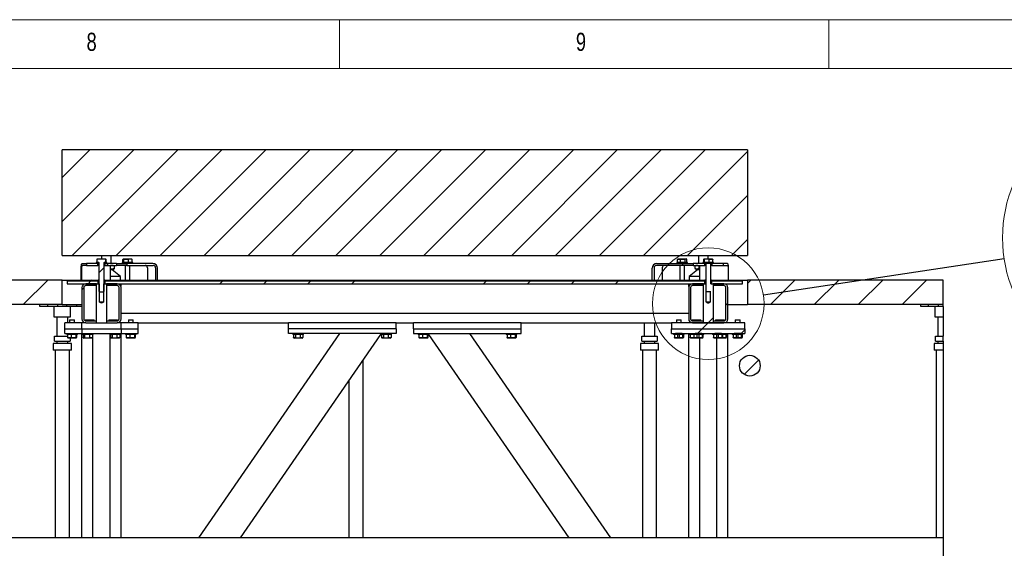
# Model space of a CAD drawing. Header units: millimetres. Extents: x 5 to 589, y 5 to 415.
# Tile 66 of 67: x 364 to 465, y 361 to 415. Entities that reach past the tile are written whole.
import ezdxf

# ---------------------------------------------------------------- set-up
doc = ezdxf.new("R2010")
doc.units = ezdxf.units.MM
doc.layers.add('NOTES', color=6, linetype='Continuous')
doc.layers.add('TRAIT-FINS', color=9, linetype='Continuous')
doc.layers.add('TRAIT-FORT', color=4, linetype='Continuous', lineweight=25)
doc.styles.add('SLDTEXTSTYLE0', font='TXT', dxfattribs={"width": 0.75})
doc.dimstyles.new('SLDDIMSTYLE2', dxfattribs={"dimtxt": 0.18, "dimasz": 2, "dimexe": 0, "dimexo": 0.0625, "dimgap": 0, "dimtad": 0, "dimtih": 1, "dimtoh": 1, "dimdec": 0, "dimrnd": 1e-09, "dimzin": 0, "dimdsep": 46, "dimtxsty": 'Standard', "dimblk1": 'NONE', "dimblk2": 'NONE', "dimsah": 1, "dimcen": 0.09, "dimadec": 0, "dimazin": 0, "dimtfac": 2, "dimtdec": 0, "dimtofl": 0, "dimtmove": 0, "dimatfit": 3, "dimldrblk": 'NONE', "dimfxl": 0, "dimfrac": 2, "dimtolj": 1, "dimtzin": 0, "dimarcsym": 0})

# ---------------------------------------------------------------- blocks, each defined once
blk = doc.blocks.new('SW_HATCH_0')
at = {"layer": 'TRAIT-FINS', "color": 0}
for p, q in [((31.36, 62.79), (28.53, 59.96)), ((35.85, 62.79), (28.53, 55.47)), ((40.34, 62.79), (29.55, 52)), ((44.83, 62.79), (34.04, 52)), ((49.32, 62.79), (38.53, 52)), ((53.81, 62.79), (43.02, 52)), ((58.3, 62.79), (47.51, 52)), ((62.79, 62.79), (52, 52)), ((67.28, 62.79), (56.49, 52)), ((71.77, 62.79), (60.98, 52)), ((76.26, 62.79), (65.47, 52)), ((80.75, 62.79), (69.96, 52)), ((85.24, 62.79), (74.45, 52)), ((89.73, 62.79), (78.94, 52)), ((94.22, 62.79), (83.43, 52)), ((98.53, 62.61), (87.92, 52)), ((98.53, 58.12), (92.41, 52)), ((98.53, 53.63), (96.9, 52)), ((32.78, 50.74), (32.28, 50.24)), ((33.24, 51.2), (33.04, 51)), ((27.05, 49.5), (24.55, 47)), ((31.46, 49.42), (31.16, 49.12)), ((31.54, 49.5), (31.46, 49.42)), ((44.93, 49.42), (44.63, 49.12)), ((45.01, 49.5), (44.93, 49.42)), ((49.42, 49.42), (49.12, 49.12)), ((49.5, 49.5), (49.42, 49.42)), ((53.92, 49.42), (53.62, 49.12)), ((53.99, 49.5), (53.92, 49.42)), ((58.41, 49.42), (58.11, 49.12)), ((58.48, 49.5), (58.41, 49.42)), ((71.88, 49.42), (71.58, 49.12)), ((71.95, 49.5), (71.88, 49.42)), ((76.37, 49.42), (76.07, 49.12)), ((76.44, 49.5), (76.37, 49.42)), ((80.86, 49.42), (80.56, 49.12)), ((80.93, 49.5), (80.86, 49.42)), ((85.35, 49.42), (85.05, 49.12)), ((85.42, 49.5), (85.35, 49.42)), ((98.89, 49.5), (98.53, 49.14)), ((103.38, 49.5), (100.88, 47)), ((107.87, 49.5), (105.37, 47)), ((112.36, 49.5), (109.86, 47)), ((116.85, 49.5), (114.35, 47)), ((30.73, 48.69), (30.53, 48.49)), ((31.16, 49.12), (30.96, 48.93)), ((96.53, 47.14), (96.33, 46.94)), ((95.03, 45.64), (94.52, 45.13)), ((93.92, 44.53), (93.42, 44.03)), ((94.52, 45.13), (93.92, 44.53)), ((98.28, 44.4), (97.91, 44.03)), ((93.42, 44.03), (93.32, 43.93)), ((97.59, 43.71), (97.48, 43.59)), ((97.87, 43.99), (97.81, 43.93)), ((99.68, 41.31), (98.22, 39.85))]:
    blk.add_line(p, q, dxfattribs=at)
blk = doc.blocks.new('_None')

msp = doc.modelspace()

# ---------------------------------------------------------------- linework, layer by layer
at = {"color": 7, "linetype": 'Continuous', "lineweight": 18}
for p, q in [((589, 415), (5, 415)), ((397, 415), (397, 410)), ((447, 410), (447, 415)), ((584, 410), (10, 410))]:
    msp.add_line(p, q, dxfattribs=at)
at = {"color": 7, "linetype": 'Continuous', "lineweight": 25}
for p, q in [((434.437, 388.037), (434.437, 387.247)), ((434.437, 387.247), (434.472, 387.212))]:
    msp.add_line(p, q, dxfattribs=at)
at = {"color": 7, "linetype": 'Continuous', "lineweight": 18}
for centre, radius in [((479.024, 392.722), 14.267), ((434.687, 385.993), 5.707)]:
    msp.add_circle(centre, radius, dxfattribs=at)
at = {"layer": 'TRAIT-FORT', "color": 4, "linetype": 'Continuous', "lineweight": 25}
for p, q in [((368.687, 390.912), (368.687, 401.699)), ((438.687, 401.699), (368.687, 401.699)), ((438.687, 401.699), (438.687, 390.912)), ((368.687, 390.912), (438.687, 390.912)), ((372.226, 390.53), (372.283, 390.562)), ((372.226, 390.53), (372.226, 390.212)), ((372.283, 390.562), (373.09, 390.562)), ((372.687, 390.912), (372.687, 390.562)), ((373.09, 390.562), (373.147, 390.53)), ((373.147, 390.212), (373.147, 390.53)), ((373.147, 390.53), (373.173, 390.512)), ((373.173, 390.212), (373.173, 390.512)), ((373.687, 390.112), (373.687, 390.912)), ((374.885, 390.212), (374.885, 390.512)), ((374.944, 390.562), (374.915, 390.545)), ((374.944, 390.562), (375.611, 390.562)), ((374.976, 390.212), (374.976, 390.512)), ((375.439, 390.212), (375.439, 390.512)), ((375.611, 390.562), (375.752, 390.562)), ((375.781, 390.545), (375.752, 390.562)), ((375.811, 390.212), (375.811, 390.512)), ((431.54, 390.512), (431.568, 390.53)), ((431.54, 390.212), (431.54, 390.512)), ((431.621, 390.562), (431.567, 390.531)), ((431.621, 390.562), (432.429, 390.562)), ((431.845, 390.212), (431.845, 390.512)), ((432.33, 390.212), (432.33, 390.512)), ((432.483, 390.531), (432.429, 390.562)), ((432.511, 390.212), (432.511, 390.512)), ((433.687, 390.912), (433.687, 390.112)), ((434.221, 390.212), (434.221, 390.512)), ((434.283, 390.562), (434.253, 390.545)), ((434.283, 390.562), (435.09, 390.562)), ((434.32, 390.212), (434.32, 390.512)), ((434.687, 390.562), (434.687, 390.912)), ((434.786, 390.212), (434.786, 390.512)), ((435.121, 390.545), (435.09, 390.562)), ((435.152, 390.212), (435.152, 390.512)), ((370.613, 388.412), (370.613, 389.612)), ((370.657, 389.662), (370.657, 388.412)), ((371.148, 389.912), (370.713, 389.912)), ((370.724, 390.112), (371.148, 390.112)), ((371.148, 390.112), (371.148, 389.912)), ((372.328, 390.112), (371.148, 390.112)), ((371.148, 389.912), (372.328, 389.912)), ((372.137, 390.212), (372.137, 390.112)), ((372.412, 390.212), (372.137, 390.212)), ((372.412, 390.112), (372.137, 390.112)), ((372.226, 390.212), (372.437, 390.212)), ((372.328, 389.912), (372.328, 390.112)), ((372.437, 389.912), (372.328, 389.912)), ((372.412, 390.212), (372.412, 390.112)), ((372.412, 390.112), (372.437, 390.112)), ((372.437, 387.247), (372.437, 390.212)), ((372.937, 390.212), (372.937, 387.247)), ((372.937, 390.212), (373.147, 390.212)), ((372.937, 390.112), (372.962, 390.112)), ((372.972, 389.912), (372.937, 389.912)), ((372.962, 390.112), (372.962, 390.212)), ((373.237, 390.212), (372.962, 390.212)), ((373.237, 390.112), (372.962, 390.112)), ((373.046, 389.912), (372.972, 389.912)), ((373.046, 390.112), (373.046, 389.912)), ((374.225, 390.112), (373.046, 390.112)), ((373.046, 389.912), (374.225, 389.912)), ((373.237, 390.112), (373.237, 390.212)), ((373.582, 389.662), (373.582, 388.412)), ((373.71, 389.53), (373.582, 389.545)), ((373.582, 389.53), (373.71, 389.53)), ((373.781, 389.465), (373.582, 389.465)), ((373.71, 389.912), (373.628, 389.903)), ((373.71, 389.53), (373.937, 389.53)), ((373.781, 389.465), (373.781, 389.53)), ((374.637, 388.787), (373.781, 389.465)), ((373.961, 389.898), (373.937, 389.912)), ((373.937, 389.53), (373.961, 389.544)), ((374.02, 389.597), (374.02, 389.845)), ((374.225, 390.112), (374.225, 389.912)), ((374.225, 390.112), (375.284, 390.112)), ((375.284, 389.912), (374.225, 389.912)), ((374.798, 390.212), (374.798, 390.112)), ((375.898, 390.212), (374.798, 390.212)), ((375.098, 389.912), (375.098, 388.412)), ((375.284, 390.112), (375.284, 389.912)), ((377.926, 390.112), (375.284, 390.112)), ((375.284, 389.912), (377.974, 389.912)), ((375.598, 388.412), (375.598, 389.912)), ((375.898, 390.112), (375.898, 390.212)), ((377.381, 389.662), (377.381, 388.412)), ((378.214, 389.662), (378.214, 388.412)), ((378.406, 388.412), (378.406, 389.612)), ((428.967, 388.412), (428.967, 389.612)), ((429.159, 389.662), (429.159, 388.412)), ((432.089, 389.912), (429.399, 389.912)), ((429.447, 390.112), (432.089, 390.112)), ((429.992, 389.662), (429.992, 388.412)), ((431.475, 390.212), (431.475, 390.112)), ((432.575, 390.212), (431.475, 390.212)), ((431.775, 389.912), (431.775, 388.412)), ((432.089, 389.912), (432.089, 390.112)), ((432.089, 390.112), (433.148, 390.112)), ((433.148, 389.912), (432.089, 389.912)), ((432.275, 388.412), (432.275, 389.912)), ((432.575, 390.112), (432.575, 390.212)), ((433.592, 389.465), (432.737, 388.787)), ((433.148, 390.112), (433.148, 389.912)), ((434.137, 390.112), (433.148, 390.112)), ((433.148, 389.912), (434.328, 389.912)), ((433.321, 389.845), (433.321, 389.597)), ((433.437, 389.912), (433.336, 389.854)), ((433.336, 389.588), (433.437, 389.53)), ((433.437, 389.53), (433.525, 389.53)), ((433.525, 389.53), (433.791, 389.53)), ((433.592, 389.53), (433.592, 389.465)), ((433.791, 389.465), (433.592, 389.465)), ((433.769, 389.855), (433.728, 389.845)), ((433.728, 389.845), (433.728, 389.597)), ((433.791, 389.583), (433.728, 389.597)), ((433.791, 389.662), (433.791, 388.412)), ((434.137, 390.212), (434.137, 390.112)), ((435.237, 390.212), (434.137, 390.212)), ((435.237, 390.112), (434.137, 390.112)), ((434.328, 389.912), (434.328, 390.112)), ((434.401, 389.912), (434.328, 389.912)), ((434.437, 389.912), (434.401, 389.912)), ((434.437, 390.112), (434.437, 388.037)), ((434.937, 388.037), (434.937, 390.112)), ((435.046, 389.912), (434.937, 389.912)), ((435.046, 390.112), (435.046, 389.912)), ((435.046, 389.912), (436.225, 389.912)), ((435.237, 390.112), (435.237, 390.212)), ((436.225, 390.112), (435.237, 390.112)), ((436.225, 390.112), (436.225, 389.912)), ((436.649, 390.112), (436.225, 390.112)), ((436.225, 389.912), (436.66, 389.912)), ((436.716, 389.662), (436.716, 388.412)), ((436.76, 388.412), (436.76, 389.612)), ((368.687, 388.412), (338.687, 388.412)), ((368.687, 385.912), (368.687, 388.412)), ((368.687, 388.412), (369.187, 388.412)), ((369.187, 388.412), (369.187, 388.337)), ((369.187, 388.412), (372.337, 388.412)), ((372.337, 388.337), (372.337, 388.412)), ((372.437, 388.412), (372.337, 388.412)), ((373.037, 388.412), (372.937, 388.412)), ((373.037, 388.412), (373.037, 388.337)), ((373.037, 388.412), (434.337, 388.412)), ((374.637, 388.787), (373.582, 388.787)), ((374.637, 388.412), (374.637, 388.787)), ((432.737, 388.787), (432.737, 388.412)), ((433.791, 388.787), (432.737, 388.787)), ((434.337, 388.337), (434.337, 388.412)), ((434.437, 388.412), (434.337, 388.412)), ((435.037, 388.412), (434.937, 388.412)), ((435.037, 388.412), (435.037, 388.337)), ((435.037, 388.412), (438.187, 388.412)), ((438.187, 388.337), (438.187, 388.412)), ((438.187, 388.412), (438.687, 388.412)), ((458.687, 388.412), (438.687, 388.412)), ((438.687, 388.412), (438.687, 385.912)), ((458.687, 385.912), (458.687, 388.412)), ((369.187, 388.337), (372.337, 388.337)), ((369.187, 388.337), (369.187, 388.037)), ((369.187, 388.037), (372.337, 388.037)), ((370.687, 387.637), (370.687, 384.437)), ((370.887, 387.637), (370.887, 384.437)), ((372.187, 388.037), (371.087, 388.037)), ((372.187, 387.837), (371.087, 387.837)), ((372.187, 387.837), (372.187, 388.037)), ((372.187, 384.037), (372.187, 388.037)), ((372.187, 388.037), (372.474, 388.037)), ((372.437, 388.337), (372.337, 388.337)), ((372.337, 388.037), (372.337, 388.337)), ((372.474, 386.162), (372.474, 388.037)), ((372.899, 388.037), (372.899, 386.162)), ((372.899, 388.037), (373.187, 388.037)), ((373.037, 388.337), (372.937, 388.337)), ((373.037, 388.337), (434.337, 388.337)), ((373.037, 388.337), (373.037, 388.037)), ((373.037, 388.037), (434.337, 388.037)), ((373.187, 388.037), (373.187, 387.837)), ((374.287, 388.037), (373.187, 388.037)), ((373.187, 388.037), (373.187, 384.037)), ((374.287, 387.837), (373.187, 387.837)), ((374.487, 384.437), (374.487, 387.637)), ((374.687, 387.737), (374.687, 388.037)), ((374.687, 384.437), (374.687, 387.637)), ((432.687, 387.737), (432.687, 388.037)), ((432.687, 387.637), (432.687, 384.437)), ((432.887, 387.637), (432.887, 384.437)), ((434.187, 388.037), (433.087, 388.037)), ((434.187, 387.837), (433.087, 387.837)), ((434.187, 384.037), (434.187, 388.037)), ((434.187, 388.037), (434.437, 388.037)), ((434.187, 387.837), (434.187, 388.037)), ((434.437, 388.337), (434.337, 388.337)), ((434.337, 388.037), (434.337, 388.337)), ((435.037, 388.337), (434.937, 388.337)), ((434.937, 388.037), (435.187, 388.037)), ((435.037, 388.337), (438.187, 388.337)), ((435.037, 388.337), (435.037, 388.037)), ((435.037, 388.037), (438.187, 388.037)), ((435.187, 388.037), (435.187, 384.037)), ((435.187, 388.037), (435.187, 387.837)), ((436.287, 388.037), (435.187, 388.037)), ((436.287, 387.837), (435.187, 387.837)), ((436.487, 384.437), (436.487, 387.637)), ((436.687, 384.437), (436.687, 387.637)), ((438.187, 388.037), (438.187, 388.337)), ((372.472, 387.212), (372.437, 387.247)), ((372.472, 387.212), (372.902, 387.212)), ((372.937, 387.247), (372.902, 387.212)), ((434.437, 387.247), (434.937, 387.247)), ((434.902, 387.212), (434.472, 387.212)), ((434.474, 386.162), (434.474, 387.212)), ((434.899, 387.212), (434.899, 386.162)), ((368.687, 385.912), (338.687, 385.912)), ((366.404, 385.712), (366.404, 385.912)), ((367.204, 385.712), (366.404, 385.712)), ((367.204, 385.712), (367.204, 385.912)), ((368.229, 385.712), (367.204, 385.712)), ((367.837, 385.712), (367.837, 384.662)), ((368.229, 385.712), (368.229, 385.912)), ((369.144, 385.712), (368.229, 385.712)), ((368.687, 385.912), (370.687, 385.912)), ((369.144, 385.712), (369.144, 385.912)), ((370.169, 385.712), (369.144, 385.712)), ((369.537, 384.662), (369.537, 385.712)), ((370.169, 385.712), (370.169, 385.912)), ((370.687, 385.712), (370.169, 385.712)), ((372.687, 386.035), (372.474, 386.162)), ((372.899, 386.162), (372.474, 386.162)), ((372.899, 386.162), (372.687, 386.035)), ((434.899, 386.162), (434.474, 386.162)), ((436.687, 385.912), (438.687, 385.912)), ((458.687, 385.912), (438.687, 385.912)), ((456.404, 385.712), (456.404, 385.912)), ((457.204, 385.712), (456.404, 385.712)), ((457.204, 385.712), (457.204, 385.912)), ((458.229, 385.712), (457.204, 385.712)), ((457.837, 385.712), (457.837, 384.662)), ((458.687, 385.912), (458.229, 385.912)), ((458.229, 385.712), (458.229, 385.912)), ((458.687, 385.712), (458.229, 385.712)), ((458.687, 385.712), (458.687, 385.912)), ((458.687, 385.712), (458.687, 384.662)), ((367.837, 384.662), (368.687, 384.662)), ((368.137, 384.662), (368.137, 382.667)), ((368.687, 384.662), (369.537, 384.662)), ((369.237, 384.037), (369.237, 384.662)), ((369.472, 384.337), (369.437, 384.302)), ((369.472, 384.337), (369.902, 384.337)), ((369.937, 384.302), (369.902, 384.337)), ((371.072, 384.337), (371.037, 384.302)), ((371.072, 384.337), (371.502, 384.337)), ((371.537, 384.302), (371.502, 384.337)), ((371.502, 384.337), (371.902, 384.337)), ((371.937, 384.302), (371.902, 384.337)), ((373.472, 384.337), (373.437, 384.302)), ((373.472, 384.337), (373.872, 384.337)), ((373.872, 384.337), (373.837, 384.302)), ((373.872, 384.337), (374.302, 384.337)), ((374.337, 384.302), (374.302, 384.337)), ((374.687, 385.037), (432.687, 385.037)), ((375.472, 384.337), (375.437, 384.302)), ((375.472, 384.337), (375.902, 384.337)), ((375.937, 384.302), (375.902, 384.337)), ((431.472, 384.337), (431.437, 384.302)), ((431.472, 384.337), (431.902, 384.337)), ((431.937, 384.302), (431.902, 384.337)), ((433.072, 384.337), (433.037, 384.302)), ((433.072, 384.337), (433.472, 384.337)), ((433.472, 384.337), (433.437, 384.302)), ((433.472, 384.337), (433.902, 384.337)), ((433.937, 384.302), (433.902, 384.337)), ((435.472, 384.337), (435.437, 384.302)), ((435.472, 384.337), (435.902, 384.337)), ((435.937, 384.302), (435.902, 384.337)), ((435.902, 384.337), (436.302, 384.337)), ((436.337, 384.302), (436.302, 384.337)), ((437.472, 384.337), (437.437, 384.302)), ((437.472, 384.337), (437.902, 384.337)), ((437.937, 384.302), (437.902, 384.337)), ((457.837, 384.662), (458.687, 384.662)), ((458.137, 384.662), (458.137, 382.667)), ((458.687, 384.662), (458.687, 382.667)), ((370.687, 384.037), (368.937, 384.037)), ((368.937, 383.437), (368.937, 384.037)), ((368.937, 383.437), (370.687, 383.437)), ((368.937, 382.937), (368.937, 383.437)), ((369.437, 384.302), (369.437, 384.037)), ((369.937, 384.302), (369.437, 384.302)), ((369.937, 384.037), (369.937, 384.302)), ((370.687, 383.437), (370.687, 384.037)), ((371.087, 384.037), (370.687, 384.037)), ((370.687, 383.437), (370.687, 382.937)), ((370.687, 383.437), (374.687, 383.437)), ((371.037, 384.302), (371.037, 384.244)), ((371.537, 384.302), (371.037, 384.302)), ((371.037, 384.041), (371.037, 384.037)), ((371.087, 384.237), (372.187, 384.237)), ((371.087, 384.037), (372.187, 384.037)), ((371.537, 384.237), (371.537, 384.302)), ((371.937, 384.302), (371.537, 384.302)), ((371.937, 384.237), (371.937, 384.302)), ((372.187, 384.037), (372.187, 384.237)), ((372.187, 384.037), (373.187, 384.037)), ((373.187, 384.237), (373.187, 384.037)), ((373.187, 384.237), (374.287, 384.237)), ((373.187, 384.037), (374.287, 384.037)), ((373.437, 384.302), (373.437, 384.237)), ((373.837, 384.302), (373.437, 384.302)), ((373.837, 384.302), (373.837, 384.237)), ((374.337, 384.302), (373.837, 384.302)), ((374.687, 384.037), (374.287, 384.037)), ((374.337, 384.244), (374.337, 384.302)), ((374.337, 384.037), (374.337, 384.041)), ((376.437, 384.037), (374.687, 384.037)), ((374.687, 383.437), (374.687, 384.037)), ((374.687, 383.437), (376.437, 383.437)), ((374.687, 383.437), (374.687, 382.937)), ((375.437, 384.302), (375.437, 384.037)), ((375.937, 384.302), (375.437, 384.302)), ((375.937, 384.037), (375.937, 384.302)), ((376.437, 384.037), (391.787, 384.037)), ((376.437, 383.437), (376.437, 384.037)), ((376.437, 382.937), (376.437, 383.437)), ((391.787, 383.437), (391.787, 384.037)), ((402.787, 384.037), (391.787, 384.037)), ((391.787, 382.937), (391.787, 383.437)), ((402.787, 383.437), (391.787, 383.437)), ((402.787, 384.037), (404.587, 384.037)), ((402.787, 383.437), (402.787, 384.037)), ((402.787, 383.437), (402.787, 382.937)), ((415.587, 384.037), (404.587, 384.037)), ((404.587, 383.437), (404.587, 384.037)), ((404.587, 383.437), (415.587, 383.437)), ((404.587, 383.437), (404.587, 382.937)), ((415.587, 384.037), (430.937, 384.037)), ((415.587, 383.437), (415.587, 384.037)), ((415.587, 382.937), (415.587, 383.437)), ((428.137, 384.037), (428.137, 382.667)), ((429.237, 382.667), (429.237, 384.037)), ((438.437, 384.037), (430.937, 384.037)), ((430.937, 384.037), (430.937, 383.437)), ((430.937, 382.937), (430.937, 383.437)), ((430.937, 383.437), (438.437, 383.437)), ((431.437, 384.302), (431.437, 384.037)), ((431.937, 384.302), (431.437, 384.302)), ((431.937, 384.037), (431.937, 384.302)), ((433.037, 384.302), (433.037, 384.244)), ((433.437, 384.302), (433.037, 384.302)), ((433.037, 384.041), (433.037, 384.037)), ((433.087, 384.237), (434.187, 384.237)), ((433.087, 384.037), (434.187, 384.037)), ((433.437, 384.302), (433.437, 384.237)), ((433.937, 384.302), (433.437, 384.302)), ((433.937, 384.237), (433.937, 384.302)), ((434.187, 384.037), (434.187, 384.237)), ((434.187, 384.037), (435.187, 384.037)), ((435.187, 384.237), (435.187, 384.037)), ((435.187, 384.237), (436.287, 384.237)), ((435.187, 384.037), (436.287, 384.037)), ((435.437, 384.302), (435.437, 384.237)), ((435.937, 384.302), (435.437, 384.302)), ((435.937, 384.237), (435.937, 384.302)), ((436.337, 384.302), (435.937, 384.302)), ((436.337, 384.244), (436.337, 384.302)), ((436.337, 384.037), (436.337, 384.041)), ((437.437, 384.302), (437.437, 384.037)), ((437.937, 384.302), (437.437, 384.302)), ((437.937, 384.037), (437.937, 384.302)), ((438.437, 383.437), (438.437, 384.037)), ((438.437, 383.437), (438.437, 382.937)), ((367.899, 382.167), (367.899, 382.667)), ((367.899, 382.667), (369.225, 382.667)), ((368.937, 382.937), (370.687, 382.937)), ((369.137, 382.937), (369.137, 382.837)), ((370.237, 382.837), (369.137, 382.837)), ((369.225, 382.837), (369.225, 382.538)), ((369.254, 382.504), (369.283, 382.487)), ((370.09, 382.487), (369.283, 382.487)), ((369.474, 382.487), (369.474, 382.167)), ((369.599, 382.837), (369.599, 382.538)), ((370.061, 382.837), (370.061, 382.538)), ((370.09, 382.487), (370.119, 382.504)), ((370.148, 382.837), (370.148, 382.538)), ((370.237, 382.837), (370.237, 382.937)), ((370.687, 362.065), (370.687, 382.937)), ((370.687, 382.937), (374.687, 382.937)), ((370.737, 382.937), (370.737, 382.837)), ((371.837, 382.837), (370.737, 382.837)), ((370.804, 382.837), (370.804, 382.538)), ((370.835, 382.515), (370.883, 382.487)), ((371.69, 382.487), (370.883, 382.487)), ((370.969, 382.837), (370.969, 382.538)), ((371.452, 382.837), (371.452, 382.538)), ((371.69, 382.487), (371.739, 382.515)), ((371.812, 382.487), (371.69, 382.487)), ((371.812, 382.5), (371.728, 382.509)), ((371.738, 382.516), (371.769, 382.538)), ((371.769, 382.837), (371.769, 382.538)), ((371.812, 362.065), (371.812, 382.837)), ((371.837, 382.837), (371.837, 382.937)), ((373.537, 382.937), (373.537, 382.837)), ((374.637, 382.837), (373.537, 382.837)), ((373.562, 362.065), (373.562, 382.837)), ((373.599, 382.538), (373.562, 382.528)), ((373.683, 382.487), (373.562, 382.487)), ((373.599, 382.837), (373.599, 382.538)), ((373.604, 382.837), (373.604, 382.538)), ((373.635, 382.515), (373.683, 382.487)), ((374.49, 382.487), (373.683, 382.487)), ((373.769, 382.837), (373.769, 382.538)), ((374.252, 382.837), (374.252, 382.538)), ((374.49, 382.487), (374.539, 382.515)), ((374.538, 382.516), (374.569, 382.538)), ((374.569, 382.837), (374.569, 382.538)), ((374.637, 382.837), (374.637, 382.937)), ((374.687, 382.937), (376.437, 382.937)), ((374.687, 362.065), (374.687, 382.937)), ((375.137, 382.937), (375.137, 382.837)), ((376.237, 382.837), (375.137, 382.837)), ((375.225, 382.837), (375.225, 382.538)), ((375.254, 382.504), (375.283, 382.487)), ((376.09, 382.487), (375.283, 382.487)), ((375.599, 382.837), (375.599, 382.538)), ((376.061, 382.837), (376.061, 382.538)), ((376.09, 382.487), (376.119, 382.504)), ((376.148, 382.837), (376.148, 382.538)), ((376.237, 382.837), (376.237, 382.937)), ((382.651, 362.065), (397.036, 382.937)), ((386.901, 362.065), (401.237, 382.865)), ((402.787, 382.937), (391.787, 382.937)), ((392.237, 382.937), (392.237, 382.837)), ((393.337, 382.837), (392.237, 382.837)), ((392.298, 382.837), (392.298, 382.538)), ((392.319, 382.524), (392.383, 382.487)), ((393.19, 382.487), (392.383, 382.487)), ((392.501, 382.837), (392.501, 382.538)), ((392.989, 382.837), (392.989, 382.538)), ((393.19, 382.487), (393.254, 382.524)), ((393.253, 382.525), (393.275, 382.538)), ((393.275, 382.837), (393.275, 382.538)), ((393.337, 382.837), (393.337, 382.937)), ((401.237, 382.937), (401.237, 382.837)), ((402.337, 382.837), (401.237, 382.837)), ((401.298, 382.837), (401.298, 382.538)), ((401.319, 382.524), (401.383, 382.487)), ((402.19, 382.487), (401.383, 382.487)), ((401.501, 382.837), (401.501, 382.538)), ((401.989, 382.837), (401.989, 382.538)), ((402.19, 382.487), (402.254, 382.524)), ((402.253, 382.525), (402.275, 382.538)), ((402.275, 382.837), (402.275, 382.538)), ((402.337, 382.837), (402.337, 382.937)), ((404.587, 382.937), (415.587, 382.937)), ((405.037, 382.937), (405.037, 382.837)), ((406.137, 382.837), (405.037, 382.837)), ((405.125, 382.837), (405.125, 382.538)), ((405.154, 382.504), (405.183, 382.487)), ((405.99, 382.487), (405.183, 382.487)), ((405.499, 382.837), (405.499, 382.538)), ((405.961, 382.837), (405.961, 382.538)), ((405.99, 382.487), (406.019, 382.504)), ((406.048, 382.837), (406.048, 382.538)), ((406.137, 382.837), (406.137, 382.937)), ((420.472, 362.065), (406.137, 382.865)), ((424.722, 362.065), (410.337, 382.937)), ((414.037, 382.937), (414.037, 382.837)), ((415.137, 382.837), (414.037, 382.837)), ((414.125, 382.837), (414.125, 382.538)), ((414.154, 382.504), (414.183, 382.487)), ((414.99, 382.487), (414.183, 382.487)), ((414.499, 382.837), (414.499, 382.538)), ((414.961, 382.837), (414.961, 382.538)), ((414.99, 382.487), (415.019, 382.504)), ((415.048, 382.837), (415.048, 382.538)), ((415.137, 382.837), (415.137, 382.937)), ((427.899, 382.167), (427.899, 382.667)), ((427.899, 382.667), (429.474, 382.667)), ((429.474, 382.667), (429.474, 382.167)), ((430.937, 382.937), (438.437, 382.937)), ((431.137, 382.937), (431.137, 382.837)), ((431.345, 382.837), (431.137, 382.837)), ((431.225, 382.837), (431.225, 382.538)), ((431.254, 382.504), (431.283, 382.487)), ((432.09, 382.487), (431.283, 382.487)), ((431.345, 382.937), (431.345, 382.837)), ((432.028, 382.937), (431.345, 382.937)), ((432.028, 382.837), (431.345, 382.837)), ((431.538, 382.837), (431.538, 382.518)), ((431.743, 382.837), (431.538, 382.837)), ((431.743, 382.505), (431.743, 382.837)), ((432.028, 382.837), (432.028, 382.937)), ((432.237, 382.837), (432.028, 382.837)), ((432.061, 382.837), (432.061, 382.538)), ((432.09, 382.487), (432.119, 382.504)), ((432.148, 382.837), (432.148, 382.538)), ((432.237, 382.837), (432.237, 382.937)), ((432.687, 362.065), (432.687, 382.937)), ((432.737, 382.937), (432.737, 382.837)), ((433.137, 382.837), (432.737, 382.837)), ((432.839, 382.837), (432.839, 382.538)), ((432.859, 382.501), (432.883, 382.487)), ((433.283, 382.487), (432.883, 382.487)), ((433.137, 382.937), (433.137, 382.837)), ((433.345, 382.837), (433.137, 382.837)), ((433.225, 382.837), (433.225, 382.538)), ((433.254, 382.504), (433.283, 382.487)), ((434.09, 382.487), (433.283, 382.487)), ((433.345, 382.937), (433.345, 382.837)), ((434.028, 382.937), (433.345, 382.937)), ((434.028, 382.837), (433.345, 382.837)), ((433.538, 382.837), (433.538, 382.518)), ((433.743, 382.837), (433.538, 382.837)), ((433.743, 382.505), (433.743, 382.837)), ((433.812, 362.065), (433.812, 382.487)), ((434.028, 382.837), (434.028, 382.937)), ((434.237, 382.837), (434.028, 382.837)), ((434.061, 382.837), (434.061, 382.538)), ((434.09, 382.487), (434.119, 382.504)), ((434.148, 382.837), (434.148, 382.538)), ((434.237, 382.837), (434.237, 382.937)), ((435.137, 382.937), (435.137, 382.837)), ((435.345, 382.837), (435.137, 382.837)), ((435.225, 382.837), (435.225, 382.538)), ((435.254, 382.504), (435.283, 382.487)), ((436.09, 382.487), (435.283, 382.487)), ((435.345, 382.937), (435.345, 382.837)), ((436.028, 382.937), (435.345, 382.937)), ((436.028, 382.837), (435.345, 382.837)), ((435.538, 382.837), (435.538, 382.518)), ((435.743, 382.837), (435.538, 382.837)), ((435.562, 362.065), (435.562, 382.487)), ((435.743, 382.505), (435.743, 382.837)), ((436.028, 382.837), (436.028, 382.937)), ((436.237, 382.837), (436.028, 382.837)), ((436.061, 382.837), (436.061, 382.538)), ((436.09, 382.487), (436.119, 382.504)), ((436.49, 382.487), (436.09, 382.487)), ((436.148, 382.837), (436.148, 382.538)), ((436.237, 382.837), (436.237, 382.937)), ((436.637, 382.837), (436.237, 382.837)), ((436.485, 382.837), (436.485, 382.538)), ((436.49, 382.487), (436.514, 382.501)), ((436.534, 382.837), (436.534, 382.538)), ((436.637, 382.837), (436.637, 382.937)), ((436.687, 362.065), (436.687, 382.937)), ((437.137, 382.937), (437.137, 382.837)), ((437.345, 382.837), (437.137, 382.837)), ((437.225, 382.837), (437.225, 382.538)), ((437.254, 382.504), (437.283, 382.487)), ((438.09, 382.487), (437.283, 382.487)), ((437.345, 382.937), (437.345, 382.837)), ((438.028, 382.937), (437.345, 382.937)), ((438.028, 382.837), (437.345, 382.837)), ((437.538, 382.837), (437.538, 382.518)), ((437.743, 382.837), (437.538, 382.837)), ((437.743, 382.505), (437.743, 382.837)), ((438.028, 382.837), (438.028, 382.937)), ((438.237, 382.837), (438.028, 382.837)), ((438.061, 382.837), (438.061, 382.538)), ((438.09, 382.487), (438.119, 382.504)), ((438.148, 382.837), (438.148, 382.538)), ((438.237, 382.837), (438.237, 382.937)), ((457.899, 382.167), (457.899, 382.667)), ((457.899, 382.667), (458.687, 382.667)), ((458.687, 382.167), (458.687, 382.667)), ((367.762, 381.917), (367.762, 381.242)), ((368.687, 381.917), (367.762, 381.917)), ((367.899, 382.167), (369.474, 382.167)), ((368.137, 382.167), (368.137, 381.917)), ((369.612, 381.917), (368.687, 381.917)), ((369.237, 381.917), (369.237, 382.167)), ((369.612, 381.242), (369.612, 381.917)), ((427.762, 381.917), (427.762, 381.242)), ((428.687, 381.917), (427.762, 381.917)), ((427.899, 382.167), (429.474, 382.167)), ((428.137, 382.167), (428.137, 381.917)), ((429.612, 381.917), (428.687, 381.917)), ((429.237, 381.917), (429.237, 382.167)), ((429.612, 381.242), (429.612, 381.917)), ((457.762, 381.917), (457.762, 381.242)), ((458.687, 381.917), (457.762, 381.917)), ((457.899, 382.167), (458.687, 382.167)), ((458.137, 382.167), (458.137, 381.917)), ((458.687, 382.167), (458.687, 381.917)), ((458.687, 381.917), (458.687, 381.242)), ((368.687, 381.242), (367.762, 381.242)), ((367.962, 381.242), (367.962, 362.065)), ((369.612, 381.242), (368.687, 381.242)), ((369.412, 362.065), (369.412, 381.242)), ((428.687, 381.242), (427.762, 381.242)), ((427.962, 381.242), (427.962, 362.065)), ((429.612, 381.242), (428.687, 381.242)), ((429.412, 362.065), (429.412, 381.242)), ((458.687, 381.242), (457.762, 381.242)), ((457.962, 381.242), (457.962, 362.065)), ((458.687, 381.242), (458.687, 362.065)), ((399.412, 362.065), (399.412, 380.217)), ((397.962, 378.113), (397.962, 362.065)), ((458.687, 362.065), (338.687, 362.065)), ((458.687, 362.065), (458.687, 358.26))]:
    msp.add_line(p, q, dxfattribs=at)
at = {"layer": 'TRAIT-FORT', "color": 4, "linetype": 'Continuous', "lineweight": 25, "flags": 128}
for points in [[(370.613, 389.612), (370.615, 389.71), (370.621, 389.804), (370.632, 389.89), (370.645, 389.966), (370.662, 390.028), (370.682, 390.074), (370.702, 390.103), (370.724, 390.112)], [(370.713, 389.912), (370.702, 389.908), (370.692, 389.893), (370.682, 389.87), (370.674, 389.839), (370.667, 389.801), (370.662, 389.758), (370.658, 389.711), (370.657, 389.662)], [(373.638, 389.912), (373.627, 389.908), (373.617, 389.893), (373.607, 389.87), (373.599, 389.839), (373.592, 389.801), (373.587, 389.758), (373.583, 389.711), (373.582, 389.662)], [(433.735, 389.912), (433.746, 389.908), (433.756, 389.893), (433.766, 389.87), (433.774, 389.839), (433.781, 389.801), (433.786, 389.758), (433.79, 389.711), (433.791, 389.662)], [(436.76, 389.612), (436.758, 389.71), (436.752, 389.804), (436.741, 389.89), (436.728, 389.966), (436.711, 390.028), (436.692, 390.074), (436.671, 390.103), (436.649, 390.112)], [(436.66, 389.912), (436.671, 389.908), (436.681, 389.893), (436.691, 389.87), (436.699, 389.839), (436.706, 389.801), (436.711, 389.758), (436.715, 389.711), (436.716, 389.662)]]:
    msp.add_lwpolyline(points, dxfattribs=at)
at = {"layer": 'TRAIT-FORT', "color": 4, "linetype": 'Continuous', "lineweight": 25}
msp.add_circle((438.937, 379.662), 1.06, dxfattribs=at)
for centre, radius, start, end in [((377.136, 389.667), 0.245, 358.8732, 88.82703), ((377.916, 389.622), 0.49, 358.8732, 88.82703), ((377.969, 389.667), 0.245, 358.8732, 88.82703), ((429.457, 389.622), 0.49, 91.17297, 181.1268), ((429.404, 389.667), 0.245, 91.17297, 181.1268), ((430.237, 389.667), 0.245, 91.17297, 181.1268), ((371.087, 387.637), 0.4, 90, 180), ((371.087, 387.637), 0.2, 90, 180), ((374.287, 387.637), 0.4, 0, 90), ((374.287, 387.637), 0.2, 0, 90), ((433.087, 387.637), 0.4, 90, 180), ((433.087, 387.637), 0.2, 90, 180), ((436.287, 387.637), 0.4, 360, 90), ((436.287, 387.637), 0.2, 360, 90), ((371.087, 384.437), 0.4, 180, 270), ((371.087, 384.437), 0.2, 180, 270), ((374.287, 384.437), 0.2, 270, 0), ((374.287, 384.437), 0.4, 270, 0), ((433.087, 384.437), 0.4, 180, 270), ((433.087, 384.437), 0.2, 180, 270), ((436.287, 384.437), 0.4, 270, 360), ((436.287, 384.437), 0.2, 270, 0)]:
    msp.add_arc(centre, radius, start, end, dxfattribs=at)
for points, knots in [([(374.976, 390.512), (374.968, 390.523), (374.952, 390.545), (374.928, 390.553), (374.906, 390.542), (374.892, 390.522), (374.885, 390.512)], [0, 0, 0, 0, 0.2646049, 0.5349477, 0.7653431, 1, 1, 1, 1]), ([(374.976, 390.512), (375.016, 390.523), (375.097, 390.545), (375.218, 390.553), (375.333, 390.542), (375.403, 390.522), (375.439, 390.512)], [0, 0, 0, 0, 0.2646049, 0.5349477, 0.7653431, 1, 1, 1, 1]), ([(375.811, 390.512), (375.799, 390.516), (375.776, 390.525), (375.741, 390.535), (375.705, 390.543), (375.672, 390.548), (375.644, 390.55), (375.621, 390.55), (375.597, 390.549), (375.573, 390.547), (375.549, 390.544), (375.525, 390.539), (375.5, 390.533), (375.472, 390.524), (375.451, 390.517), (375.439, 390.512)], [0, 0, 0, 0, 0.0958765, 0.1919308, 0.2886819, 0.3857496, 0.4484913, 0.5113435, 0.5745344, 0.6378381, 0.7023154, 0.7668937, 0.8317411, 0.8966634, 1, 1, 1, 1]), ([(375.78, 390.544), (375.784, 390.542), (375.794, 390.538), (375.804, 390.523), (375.811, 390.512)], [0, 0, 0, 0, 0.3070283, 1, 1, 1, 1]), ([(431.54, 390.512), (431.566, 390.523), (431.62, 390.545), (431.699, 390.553), (431.775, 390.542), (431.821, 390.522), (431.845, 390.512)], [0, 0, 0, 0, 0.2646049, 0.5349477, 0.7653431, 1, 1, 1, 1]), ([(431.845, 390.512), (431.86, 390.516), (431.89, 390.525), (431.936, 390.535), (431.983, 390.543), (432.025, 390.548), (432.062, 390.55), (432.093, 390.55), (432.124, 390.549), (432.155, 390.547), (432.187, 390.544), (432.218, 390.539), (432.25, 390.533), (432.287, 390.524), (432.314, 390.517), (432.33, 390.512)], [0, 0, 0, 0, 0.09587645, 0.19193079, 0.28868185, 0.38574962, 0.44849127, 0.51134355, 0.57453441, 0.63783812, 0.70231536, 0.76689365, 0.83174108, 0.89666344, 1, 1, 1, 1]), ([(432.511, 390.512), (432.495, 390.523), (432.463, 390.545), (432.416, 390.553), (432.371, 390.542), (432.344, 390.522), (432.33, 390.512)], [0, 0, 0, 0, 0.2646049, 0.5349477, 0.7653431, 1, 1, 1, 1]), ([(434.221, 390.512), (434.224, 390.516), (434.23, 390.525), (434.239, 390.535), (434.249, 390.543), (434.258, 390.548), (434.265, 390.55), (434.272, 390.55), (434.278, 390.549), (434.284, 390.547), (434.291, 390.544), (434.297, 390.539), (434.304, 390.533), (434.311, 390.524), (434.317, 390.517), (434.32, 390.512)], [0, 0, 0, 0, 0.0958765, 0.1919308, 0.2886819, 0.3857496, 0.4484913, 0.5113435, 0.5745344, 0.6378381, 0.7023154, 0.7668937, 0.8317411, 0.8966634, 1, 1, 1, 1]), ([(434.786, 390.512), (434.746, 390.523), (434.664, 390.545), (434.543, 390.553), (434.427, 390.542), (434.356, 390.522), (434.32, 390.512)], [0, 0, 0, 0, 0.2646049, 0.5349477, 0.7653431, 1, 1, 1, 1]), ([(434.786, 390.512), (434.818, 390.523), (434.882, 390.545), (434.977, 390.553), (435.068, 390.542), (435.124, 390.522), (435.152, 390.512)], [0, 0, 0, 0, 0.2646049, 0.5349477, 0.7653431, 1, 1, 1, 1]), ([(435.12, 390.545), (435.121, 390.544), (435.124, 390.543), (435.13, 390.539), (435.136, 390.533), (435.144, 390.524), (435.149, 390.517), (435.152, 390.512)], [0, 0, 0, 0, 0.0839914, 0.282706, 0.4822487, 0.682022, 1, 1, 1, 1]), ([(374.02, 389.845), (373.97, 389.864), (373.868, 389.902), (373.763, 389.909), (373.71, 389.912)], [0, 0, 0, 0, 0.495458, 1, 1, 1, 1]), ([(374.02, 389.597), (373.97, 389.578), (373.868, 389.54), (373.763, 389.533), (373.71, 389.53)], [0, 0, 0, 0, 0.495458, 1, 1, 1, 1]), ([(373.961, 389.897), (373.963, 389.896), (373.983, 389.89), (374.003, 389.867), (374.02, 389.845)], [0, 0, 0, 0, 0.1017189, 1, 1, 1, 1]), ([(373.961, 389.546), (373.963, 389.546), (373.983, 389.552), (374.003, 389.576), (374.02, 389.597)], [0, 0, 0, 0, 0.1017189, 1, 1, 1, 1]), ([(433.525, 389.912), (433.49, 389.909), (433.421, 389.902), (433.355, 389.865), (433.321, 389.845)], [0, 0, 0, 0, 0.4945107, 1, 1, 1, 1]), ([(433.525, 389.53), (433.49, 389.533), (433.427, 389.539), (433.365, 389.573), (433.337, 389.589)], [0, 0, 0, 0, 0.5364284, 1, 1, 1, 1]), ([(433.728, 389.845), (433.695, 389.864), (433.628, 389.902), (433.559, 389.909), (433.525, 389.912)], [0, 0, 0, 0, 0.495458, 1, 1, 1, 1]), ([(433.728, 389.597), (433.695, 389.578), (433.628, 389.54), (433.559, 389.533), (433.525, 389.53)], [0, 0, 0, 0, 0.495458, 1, 1, 1, 1]), ([(434.899, 386.162), (434.889, 386.157), (434.85, 386.133), (434.796, 386.1), (434.743, 386.069), (434.716, 386.052), (434.702, 386.044), (434.694, 386.039), (434.691, 386.037), (434.689, 386.036), (434.688, 386.035), (434.687, 386.035), (434.687, 386.035), (434.687, 386.035), (434.687, 386.035), (434.687, 386.035), (434.687, 386.035), (434.687, 386.035), (434.687, 386.035), (434.687, 386.035), (434.687, 386.035), (434.687, 386.035), (434.687, 386.035), (434.687, 386.035), (434.687, 386.035), (434.686, 386.035), (434.686, 386.035), (434.685, 386.035), (434.682, 386.038), (434.668, 386.046), (434.612, 386.08), (434.545, 386.12), (434.488, 386.154), (434.474, 386.162)], [0, 0, 0, 0, 0.0684409, 0.2769757, 0.384744, 0.4404373, 0.469219, 0.484093, 0.4917797, 0.4957521, 0.497805, 0.4988659, 0.4994142, 0.4996975, 0.499844, 0.4999196, 0.4999588, 0.499979, 0.4999895, 0.4999949, 0.4999978, 0.4999995, 0.5000009, 0.5000056, 0.500024, 0.5000975, 0.5003916, 0.5015681, 0.506274, 0.5250975, 0.6003916, 0.901568, 1, 1, 1, 1]), ([(369.599, 382.538), (369.552, 382.522), (369.473, 382.497), (369.358, 382.5), (369.282, 382.517), (369.237, 382.533), (369.225, 382.538)], [0, 0, 0, 0, 0.3855495, 0.6376419, 0.8965462, 1, 1, 1, 1]), ([(369.255, 382.506), (369.251, 382.507), (369.241, 382.512), (369.231, 382.527), (369.225, 382.538)], [0, 0, 0, 0, 0.320055, 1, 1, 1, 1]), ([(370.061, 382.538), (370.021, 382.527), (369.94, 382.505), (369.82, 382.496), (369.705, 382.508), (369.635, 382.528), (369.599, 382.538)], [0, 0, 0, 0, 0.2646049, 0.5349477, 0.7653431, 1, 1, 1, 1]), ([(370.061, 382.538), (370.069, 382.527), (370.084, 382.505), (370.107, 382.496), (370.128, 382.508), (370.142, 382.528), (370.148, 382.538)], [0, 0, 0, 0, 0.2646049, 0.5349477, 0.7653431, 1, 1, 1, 1]), ([(370.969, 382.538), (370.955, 382.527), (370.926, 382.505), (370.883, 382.496), (370.842, 382.508), (370.816, 382.528), (370.804, 382.538)], [0, 0, 0, 0, 0.2646049, 0.5349477, 0.7653431, 1, 1, 1, 1]), ([(370.969, 382.538), (371.011, 382.527), (371.096, 382.505), (371.222, 382.496), (371.342, 382.508), (371.415, 382.528), (371.452, 382.538)], [0, 0, 0, 0, 0.2646049, 0.5349477, 0.7653431, 1, 1, 1, 1]), ([(371.769, 382.538), (371.729, 382.522), (371.662, 382.497), (371.566, 382.5), (371.5, 382.517), (371.463, 382.533), (371.452, 382.538)], [0, 0, 0, 0, 0.3855495, 0.6376419, 0.8965462, 1, 1, 1, 1]), ([(373.769, 382.538), (373.755, 382.527), (373.726, 382.505), (373.683, 382.496), (373.642, 382.508), (373.616, 382.528), (373.604, 382.538)], [0, 0, 0, 0, 0.2646049, 0.5349477, 0.7653431, 1, 1, 1, 1]), ([(373.769, 382.538), (373.811, 382.527), (373.896, 382.505), (374.022, 382.496), (374.142, 382.508), (374.215, 382.528), (374.252, 382.538)], [0, 0, 0, 0, 0.2646049, 0.5349477, 0.7653431, 1, 1, 1, 1]), ([(374.569, 382.538), (374.529, 382.522), (374.462, 382.497), (374.366, 382.5), (374.3, 382.517), (374.263, 382.533), (374.252, 382.538)], [0, 0, 0, 0, 0.3855495, 0.6376419, 0.8965462, 1, 1, 1, 1]), ([(375.599, 382.538), (375.552, 382.522), (375.473, 382.497), (375.358, 382.5), (375.282, 382.517), (375.237, 382.533), (375.225, 382.538)], [0, 0, 0, 0, 0.3855495, 0.6376419, 0.8965462, 1, 1, 1, 1]), ([(375.255, 382.506), (375.251, 382.507), (375.241, 382.512), (375.231, 382.527), (375.225, 382.538)], [0, 0, 0, 0, 0.320055, 1, 1, 1, 1]), ([(376.061, 382.538), (376.021, 382.527), (375.94, 382.505), (375.82, 382.496), (375.705, 382.508), (375.635, 382.528), (375.599, 382.538)], [0, 0, 0, 0, 0.2646049, 0.5349477, 0.7653431, 1, 1, 1, 1]), ([(376.061, 382.538), (376.069, 382.527), (376.084, 382.505), (376.107, 382.496), (376.128, 382.508), (376.142, 382.528), (376.148, 382.538)], [0, 0, 0, 0, 0.2646049, 0.5349477, 0.7653431, 1, 1, 1, 1]), ([(392.501, 382.538), (392.483, 382.527), (392.447, 382.505), (392.395, 382.496), (392.345, 382.508), (392.314, 382.528), (392.298, 382.538)], [0, 0, 0, 0, 0.26460494, 0.53494775, 0.76534313, 1, 1, 1, 1]), ([(392.501, 382.538), (392.543, 382.527), (392.629, 382.505), (392.756, 382.496), (392.877, 382.508), (392.951, 382.528), (392.989, 382.538)], [0, 0, 0, 0, 0.2646049, 0.5349477, 0.7653431, 1, 1, 1, 1]), ([(393.275, 382.538), (393.239, 382.522), (393.178, 382.497), (393.091, 382.5), (393.032, 382.517), (392.999, 382.533), (392.989, 382.538)], [0, 0, 0, 0, 0.3855495, 0.6376419, 0.8965462, 1, 1, 1, 1]), ([(401.501, 382.538), (401.483, 382.527), (401.447, 382.505), (401.395, 382.496), (401.345, 382.508), (401.314, 382.528), (401.298, 382.538)], [0, 0, 0, 0, 0.26460494, 0.53494775, 0.76534313, 1, 1, 1, 1]), ([(401.501, 382.538), (401.543, 382.527), (401.629, 382.505), (401.756, 382.496), (401.877, 382.508), (401.951, 382.528), (401.989, 382.538)], [0, 0, 0, 0, 0.2646049, 0.5349477, 0.7653431, 1, 1, 1, 1]), ([(402.275, 382.538), (402.239, 382.522), (402.178, 382.497), (402.091, 382.5), (402.032, 382.517), (401.999, 382.533), (401.989, 382.538)], [0, 0, 0, 0, 0.3855495, 0.6376419, 0.8965462, 1, 1, 1, 1]), ([(405.499, 382.538), (405.452, 382.522), (405.373, 382.497), (405.258, 382.5), (405.182, 382.517), (405.137, 382.533), (405.125, 382.538)], [0, 0, 0, 0, 0.3855495, 0.6376419, 0.8965462, 1, 1, 1, 1]), ([(405.155, 382.506), (405.151, 382.507), (405.141, 382.512), (405.131, 382.527), (405.125, 382.538)], [0, 0, 0, 0, 0.320055, 1, 1, 1, 1]), ([(405.961, 382.538), (405.921, 382.527), (405.84, 382.505), (405.72, 382.496), (405.605, 382.508), (405.535, 382.528), (405.499, 382.538)], [0, 0, 0, 0, 0.2646049, 0.5349477, 0.7653431, 1, 1, 1, 1]), ([(405.961, 382.538), (405.969, 382.527), (405.984, 382.505), (406.007, 382.496), (406.028, 382.508), (406.042, 382.528), (406.048, 382.538)], [0, 0, 0, 0, 0.2646049, 0.5349477, 0.7653431, 1, 1, 1, 1]), ([(414.499, 382.538), (414.452, 382.522), (414.373, 382.497), (414.258, 382.5), (414.182, 382.517), (414.137, 382.533), (414.125, 382.538)], [0, 0, 0, 0, 0.3855495, 0.6376419, 0.8965462, 1, 1, 1, 1]), ([(414.155, 382.506), (414.151, 382.507), (414.141, 382.512), (414.131, 382.527), (414.125, 382.538)], [0, 0, 0, 0, 0.320055, 1, 1, 1, 1]), ([(414.961, 382.538), (414.921, 382.527), (414.84, 382.505), (414.72, 382.496), (414.605, 382.508), (414.535, 382.528), (414.499, 382.538)], [0, 0, 0, 0, 0.2646049, 0.5349477, 0.7653431, 1, 1, 1, 1]), ([(414.961, 382.538), (414.969, 382.527), (414.984, 382.505), (415.007, 382.496), (415.028, 382.508), (415.042, 382.528), (415.048, 382.538)], [0, 0, 0, 0, 0.2646049, 0.5349477, 0.7653431, 1, 1, 1, 1]), ([(431.255, 382.506), (431.251, 382.507), (431.241, 382.512), (431.231, 382.527), (431.225, 382.538)], [0, 0, 0, 0, 0.320055, 1, 1, 1, 1]), ([(431.538, 382.518), (431.511, 382.511), (431.452, 382.498), (431.358, 382.5), (431.282, 382.517), (431.237, 382.533), (431.225, 382.538)], [0, 0, 0, 0, 0.2640157, 0.5659701, 0.8760839, 1, 1, 1, 1]), ([(431.743, 382.505), (431.726, 382.504), (431.657, 382.501), (431.589, 382.51), (431.538, 382.518)], [0, 0, 0, 0, 0.2528771, 1, 1, 1, 1]), ([(432.061, 382.538), (432.021, 382.527), (431.94, 382.505), (431.832, 382.497), (431.767, 382.503), (431.743, 382.505)], [0, 0, 0, 0, 0.3856726, 0.7797083, 1, 1, 1, 1]), ([(432.061, 382.538), (432.069, 382.527), (432.084, 382.505), (432.107, 382.496), (432.128, 382.508), (432.142, 382.528), (432.148, 382.538)], [0, 0, 0, 0, 0.2646049, 0.5349477, 0.7653431, 1, 1, 1, 1]), ([(433.226, 382.535), (433.18, 382.521), (433.1, 382.497), (432.982, 382.5), (432.9, 382.517), (432.853, 382.533), (432.839, 382.538)], [0, 0, 0, 0, 0.3665336, 0.6264277, 0.8933446, 1, 1, 1, 1]), ([(432.859, 382.502), (432.857, 382.504), (432.85, 382.509), (432.843, 382.527), (432.839, 382.538)], [0, 0, 0, 0, 0.4352763, 1, 1, 1, 1]), ([(433.255, 382.506), (433.251, 382.507), (433.241, 382.512), (433.231, 382.527), (433.225, 382.538)], [0, 0, 0, 0, 0.320055, 1, 1, 1, 1]), ([(433.538, 382.518), (433.511, 382.511), (433.452, 382.498), (433.358, 382.5), (433.282, 382.517), (433.237, 382.533), (433.225, 382.538)], [0, 0, 0, 0, 0.2640157, 0.5659701, 0.8760839, 1, 1, 1, 1]), ([(433.743, 382.505), (433.726, 382.504), (433.657, 382.501), (433.589, 382.51), (433.538, 382.518)], [0, 0, 0, 0, 0.2528771, 1, 1, 1, 1]), ([(434.061, 382.538), (434.021, 382.527), (433.94, 382.505), (433.832, 382.497), (433.767, 382.503), (433.743, 382.505)], [0, 0, 0, 0, 0.3856726, 0.7797083, 1, 1, 1, 1]), ([(434.061, 382.538), (434.069, 382.527), (434.084, 382.505), (434.107, 382.496), (434.128, 382.508), (434.142, 382.528), (434.148, 382.538)], [0, 0, 0, 0, 0.2646049, 0.5349477, 0.7653431, 1, 1, 1, 1]), ([(435.255, 382.506), (435.251, 382.507), (435.241, 382.512), (435.231, 382.527), (435.225, 382.538)], [0, 0, 0, 0, 0.320055, 1, 1, 1, 1]), ([(435.538, 382.518), (435.511, 382.511), (435.452, 382.498), (435.358, 382.5), (435.282, 382.517), (435.237, 382.533), (435.225, 382.538)], [0, 0, 0, 0, 0.2640157, 0.5659701, 0.8760839, 1, 1, 1, 1]), ([(435.743, 382.505), (435.726, 382.504), (435.657, 382.501), (435.589, 382.51), (435.538, 382.518)], [0, 0, 0, 0, 0.2528771, 1, 1, 1, 1]), ([(436.061, 382.538), (436.021, 382.527), (435.94, 382.505), (435.832, 382.497), (435.767, 382.503), (435.743, 382.505)], [0, 0, 0, 0, 0.3856726, 0.7797083, 1, 1, 1, 1]), ([(436.061, 382.538), (436.069, 382.527), (436.084, 382.505), (436.107, 382.496), (436.128, 382.508), (436.142, 382.528), (436.148, 382.538)], [0, 0, 0, 0, 0.2646049, 0.5349477, 0.7653431, 1, 1, 1, 1]), ([(436.485, 382.538), (436.447, 382.527), (436.368, 382.504), (436.252, 382.497), (436.17, 382.504), (436.13, 382.514), (436.124, 382.516)], [0, 0, 0, 0, 0.328589, 0.6643032, 0.9504104, 1, 1, 1, 1]), ([(436.485, 382.538), (436.49, 382.527), (436.498, 382.505), (436.511, 382.496), (436.523, 382.508), (436.53, 382.528), (436.534, 382.538)], [0, 0, 0, 0, 0.2646049, 0.5349477, 0.7653431, 1, 1, 1, 1]), ([(437.255, 382.506), (437.251, 382.507), (437.241, 382.512), (437.231, 382.527), (437.225, 382.538)], [0, 0, 0, 0, 0.320055, 1, 1, 1, 1]), ([(437.538, 382.518), (437.511, 382.511), (437.452, 382.498), (437.358, 382.5), (437.282, 382.517), (437.237, 382.533), (437.225, 382.538)], [0, 0, 0, 0, 0.2640157, 0.5659701, 0.8760839, 1, 1, 1, 1]), ([(437.743, 382.505), (437.726, 382.505), (437.683, 382.502), (437.614, 382.505), (437.564, 382.514), (437.538, 382.518)], [0, 0, 0, 0, 0.2526562, 0.6245286, 1, 1, 1, 1]), ([(438.061, 382.538), (438.021, 382.527), (437.94, 382.505), (437.832, 382.497), (437.767, 382.503), (437.743, 382.505)], [0, 0, 0, 0, 0.3856726, 0.7797083, 1, 1, 1, 1]), ([(438.061, 382.538), (438.069, 382.527), (438.084, 382.505), (438.107, 382.496), (438.128, 382.508), (438.142, 382.528), (438.148, 382.538)], [0, 0, 0, 0, 0.2646049, 0.5349477, 0.7653431, 1, 1, 1, 1])]:
    msp.add_open_spline(points, degree=3, knots=knots, dxfattribs=at)

# ---------------------------------------------------------------- block references
at = {"layer": 'TRAIT-FINS', "color": 9}
msp.add_blockref('SW_HATCH_0', (340.154, 338.912), dxfattribs=at)

# ---------------------------------------------------------------- texts
at = {"layer": 'NOTES', "color": 211, "char_height": 1.852, "attachment_point": 1, "style": 'SLDTEXTSTYLE0'}
for s, insert in [('8', (371.167, 413.668)), ('9', (421.167, 413.668))]:
    msp.add_mtext(s, dxfattribs=dict(at, insert=insert))

# ---------------------------------------------------------------- leaders
at = {"color": 7, "linetype": 'Continuous', "lineweight": 18, "has_arrowhead": 0}
msp.add_leader([(464.919, 390.581), (440.329, 386.85)], dimstyle='SLDDIMSTYLE2', dxfattribs=at)

doc.saveas('drawing.dxf')
